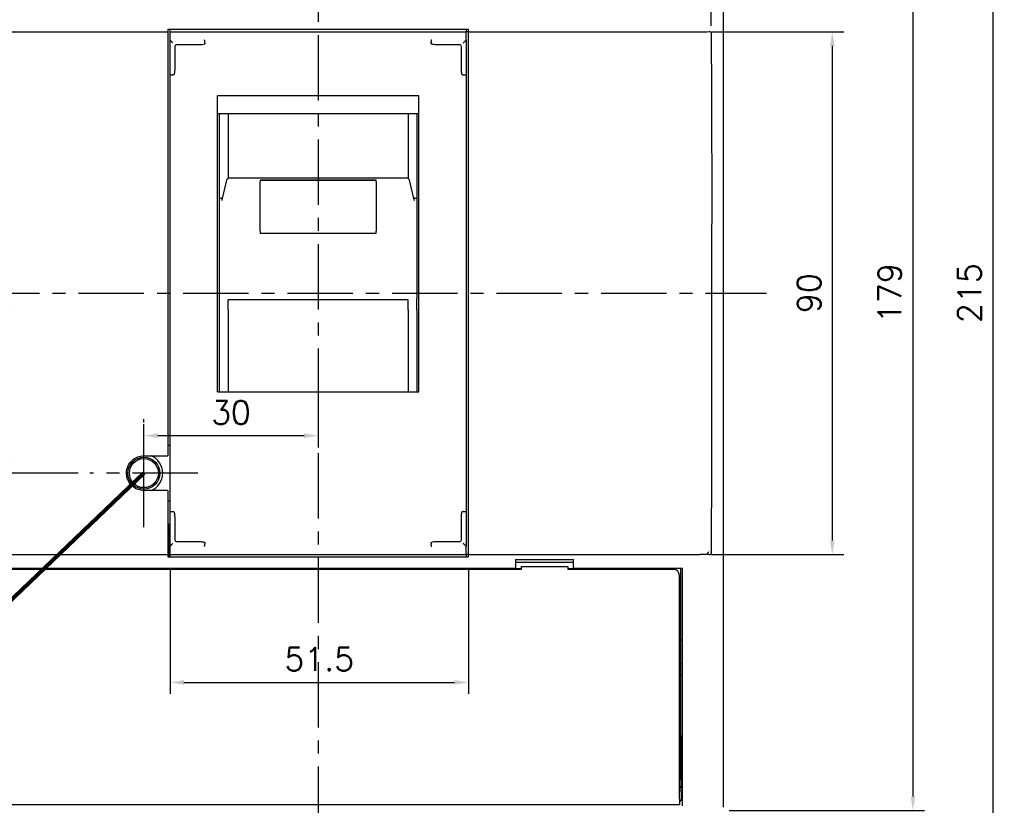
# Model space of a CAD drawing. Extents: x -2108 to 2710, y -907 to 1817.
# Tile 11 of 23: x -1279 to -1109, y 1285 to 1420. Entities that reach past the tile are written whole.
import ezdxf

# ---------------------------------------------------------------- set-up
doc = ezdxf.new("R2010")
doc.units = 0
doc.header["$LTSCALE"] = 3
doc.header["$MEASUREMENT"] = 0
doc.linetypes.add('CENTER', pattern=[2, 1.25, -0.25, 0.25, -0.25])
doc.layers.get('0').update_dxf_attribs({"linetype": 'CONTINUOUS'})
doc.layers.get('Defpoints').update_dxf_attribs({"linetype": 'CONTINUOUS'})
doc.layers.add('cen', color=1, linetype='CENTER')
doc.layers.add('di', color=3, linetype='CONTINUOUS')
doc.styles.add('KIM', font='ROMANS.shx', dxfattribs={"height": 5, "bigfont": 'GSG1.shx'})
doc.styles.get("Standard").update_dxf_attribs({"font": 'romans.shx', "height": 4, "bigfont": 'ghs.shx'})
doc.dimstyles.get("Standard").update_dxf_attribs({"dimtxt": 0.18, "dimasz": 0.18, "dimexe": 0.18, "dimexo": 0.0625, "dimgap": 0.09, "dimtad": 0, "dimtih": 1, "dimtoh": 1, "dimdec": 4, "dimzin": 0, "dimdsep": 46, "dimtxsty": 'Standard', "dimcen": 0.09, "dimadec": 0, "dimazin": 0, "dimtfac": 1, "dimtdec": 4, "dimtofl": 0, "dimtmove": 0, "dimatfit": 3, "dimfxl": 0, "dimtolj": 1, "dimtzin": 0, "dimarcsym": 0})
doc.dimstyles.new('STANDARD$0', dxfattribs={"dimtxt": 5, "dimasz": 5, "dimexe": 1, "dimexo": 2, "dimgap": 2, "dimtad": 1, "dimdec": 4, "dimzin": 12, "dimdsep": 46, "dimtxsty": 'KIM', "dimcen": -1, "dimdle": 0.1, "dimadec": 0, "dimazin": 0, "dimtfac": 1, "dimtdec": 4, "dimtmove": 0, "dimatfit": 3, "dimfxl": 0, "dimtolj": 1, "dimtzin": 0, "dimarcsym": 0})

# ---------------------------------------------------------------- blocks, each defined once
blk = doc.blocks.new('*D11')
at = {"layer": 'Defpoints', "color": 0}
for p in [(-1252.93, 1327.78), (-1201.53, 1327.78), (-1201.53, 1306.15)]:
    blk.add_point(p, dxfattribs=at)
at = {"layer": 'di'}
for p, q in [((-1252.93, 1325.78), (-1252.93, 1304.15)), ((-1201.53, 1325.78), (-1201.53, 1304.15)), ((-1250.53, 1306.15), (-1203.93, 1306.15))]:
    blk.add_line(p, q, dxfattribs=at)
for points in [[(-1250.53, 1306.55), (-1250.53, 1305.75), (-1252.93, 1306.15)], [(-1203.93, 1306.55), (-1203.93, 1305.75), (-1201.53, 1306.15)]]:
    blk.add_solid(points, dxfattribs=at)
at = {"layer": 'di', "insert": (-1227.23, 1310.15), "char_height": 4, "attachment_point": 5}
blk.add_mtext('\\A1;51.5', dxfattribs=at)
blk = doc.blocks.new('*D44')
at = {"layer": 'Defpoints', "color": 0}
for p in [(-1159.72, 1436.86), (-1295.14, 1417.44), (-1159.72, 1417.25)]:
    blk.add_point(p, dxfattribs=at)
at = {"layer": 'di'}
for p, q in [((-1295.14, 1419.44), (-1295.14, 1438.86)), ((-1159.72, 1419.25), (-1159.72, 1438.86)), ((-1292.74, 1436.86), (-1162.12, 1436.86))]:
    blk.add_line(p, q, dxfattribs=at)
for points in [[(-1292.74, 1437.26), (-1292.74, 1436.46), (-1295.14, 1436.86)], [(-1162.12, 1437.26), (-1162.12, 1436.46), (-1159.72, 1436.86)]]:
    blk.add_solid(points, dxfattribs=at)
at = {"layer": 'di', "insert": (-1227.43, 1440.86), "char_height": 4, "attachment_point": 5}
blk.add_mtext('\\A1;136', dxfattribs=at)
blk = doc.blocks.new('*D46')
at = {"layer": 'Defpoints', "color": 0}
for p in [(-1227.43, 1364.7), (-1257.43, 1348.63), (-1257.43, 1342.18)]:
    blk.add_point(p, dxfattribs=at)
at = {"layer": 'di'}
for p, q in [((-1227.43, 1362.7), (-1227.43, 1346.63)), ((-1257.43, 1344.18), (-1257.43, 1350.63)), ((-1229.83, 1348.63), (-1255.03, 1348.63))]:
    blk.add_line(p, q, dxfattribs=at)
for points in [[(-1255.03, 1349.03), (-1255.03, 1348.23), (-1257.43, 1348.63)], [(-1229.83, 1349.03), (-1229.83, 1348.23), (-1227.43, 1348.63)]]:
    blk.add_solid(points, dxfattribs=at)
at = {"layer": 'di', "insert": (-1242.43, 1352.63), "char_height": 4, "attachment_point": 5}
blk.add_mtext('\\A1;30', dxfattribs=at)
blk = doc.blocks.new('*D107')
at = {"layer": 'Defpoints', "color": 0}
for p in [(-1158.03, 1462.28), (-1158.6, 1284.08), (-1124.96, 1284.08)]:
    blk.add_point(p, dxfattribs=at)
at = {"layer": 'di'}
for p, q in [((-1156.03, 1462.28), (-1122.96, 1462.28)), ((-1124.96, 1459.88), (-1124.96, 1286.48)), ((-1156.6, 1284.08), (-1122.96, 1284.08))]:
    blk.add_line(p, q, dxfattribs=at)
for points in [[(-1125.36, 1459.88), (-1124.56, 1459.88), (-1124.96, 1462.28)], [(-1125.36, 1286.48), (-1124.56, 1286.48), (-1124.96, 1284.08)]]:
    blk.add_solid(points, dxfattribs=at)
at = {"layer": 'di', "insert": (-1128.96, 1373.18), "char_height": 4, "attachment_point": 5, "rotation": 90}
blk.add_mtext('\\A1;179', dxfattribs=at)
blk = doc.blocks.new('*D108')
at = {"layer": 'Defpoints', "color": 0}
for p in [(-1161.63, 1418.18), (-1161.63, 1328.18), (-1138.85, 1328.18)]:
    blk.add_point(p, dxfattribs=at)
at = {"layer": 'di'}
for p, q in [((-1159.63, 1418.18), (-1136.85, 1418.18)), ((-1138.85, 1415.78), (-1138.85, 1330.58)), ((-1159.63, 1328.18), (-1136.85, 1328.18))]:
    blk.add_line(p, q, dxfattribs=at)
for points in [[(-1139.25, 1415.78), (-1138.45, 1415.78), (-1138.85, 1418.18)], [(-1139.25, 1330.58), (-1138.45, 1330.58), (-1138.85, 1328.18)]]:
    blk.add_solid(points, dxfattribs=at)
at = {"layer": 'di', "insert": (-1142.85, 1373.18), "char_height": 4, "attachment_point": 5, "rotation": 90}
blk.add_mtext('\\A1;90', dxfattribs=at)
blk = doc.blocks.new('*D106')
at = {"layer": 'Defpoints', "color": 0}
for p in [(-1197.86, 1480.68), (-1197.85, 1265.68), (-1111.22, 1265.68)]:
    blk.add_point(p, dxfattribs=at)
at = {"layer": 'di'}
for p, q in [((-1195.86, 1480.68), (-1109.22, 1480.68)), ((-1111.22, 1478.28), (-1111.22, 1268.08)), ((-1195.85, 1265.68), (-1109.22, 1265.68))]:
    blk.add_line(p, q, dxfattribs=at)
for points in [[(-1111.62, 1478.28), (-1110.82, 1478.28), (-1111.22, 1480.68)], [(-1111.62, 1268.08), (-1110.82, 1268.08), (-1111.22, 1265.68)]]:
    blk.add_solid(points, dxfattribs=at)
at = {"layer": 'di', "insert": (-1115.22, 1373.18), "char_height": 4, "attachment_point": 5, "rotation": 90}
blk.add_mtext('\\A1;215', dxfattribs=at)
blk = doc.blocks.new('*D116')
at = {"layer": 'Defpoints', "color": 0}
for p in [(-1280.48, 1373.18), (-1280.48, 1342.18), (-1266.73, 1342.18)]:
    blk.add_point(p, dxfattribs=at)
at = {"layer": 'di'}
for p, q in [((-1280.48, 1370.78), (-1280.48, 1344.58)), ((-1268.73, 1342.18), (-1282.48, 1342.18))]:
    blk.add_line(p, q, dxfattribs=at)
for points in [[(-1280.88, 1370.78), (-1280.08, 1370.78), (-1280.48, 1373.18)], [(-1280.88, 1344.58), (-1280.08, 1344.58), (-1280.48, 1342.18)]]:
    blk.add_solid(points, dxfattribs=at)
at = {"layer": 'di', "insert": (-1284.48, 1357.68), "char_height": 4, "attachment_point": 5, "rotation": 90}
blk.add_mtext('\\A1;31', dxfattribs=at)

msp = doc.modelspace()

# ---------------------------------------------------------------- linework, layer by layer
for p, q in [((-1157.631, 1461.719), (-1157.631, 1284.649)), ((-1293.231, 1418.184), (-1253.331, 1418.184)), ((-1201.531, 1418.584), (-1253.331, 1418.584)), ((-1253.331, 1418.584), (-1253.331, 1418.184)), ((-1253.331, 1418.184), (-1253.331, 1417.755)), ((-1252.931, 1418.184), (-1252.931, 1418.584)), ((-1252.931, 1416.773), (-1252.931, 1418.184)), ((-1252.931, 1418.184), (-1201.931, 1418.184)), ((-1201.931, 1418.584), (-1201.931, 1418.184)), ((-1201.931, 1416.773), (-1201.931, 1418.184)), ((-1201.531, 1418.184), (-1201.931, 1418.184)), ((-1201.531, 1418.184), (-1201.531, 1418.584)), ((-1201.531, 1418.184), (-1161.631, 1418.184)), ((-1201.531, 1417.755), (-1201.531, 1418.184)), ((-1253.331, 1417.755), (-1253.331, 1417.47)), ((-1253.331, 1417.47), (-1253.331, 1345.184)), ((-1252.931, 1412.786), (-1252.931, 1416.773)), ((-1246.931, 1416.364), (-1246.931, 1416.359)), ((-1246.931, 1416.359), (-1246.931, 1416.173)), ((-1207.931, 1416.359), (-1207.931, 1416.364)), ((-1207.931, 1416.359), (-1207.931, 1416.173)), ((-1201.931, 1416.773), (-1201.931, 1412.786)), ((-1201.531, 1417.47), (-1201.531, 1417.755)), ((-1201.531, 1328.898), (-1201.531, 1417.47)), ((-1252.131, 1415.665), (-1252.131, 1412.786)), ((-1249.842, 1415.965), (-1251.831, 1415.965)), ((-1247.777, 1415.965), (-1249.842, 1415.965)), ((-1205.02, 1415.965), (-1207.085, 1415.965)), ((-1203.031, 1415.965), (-1205.02, 1415.965)), ((-1202.731, 1412.786), (-1202.731, 1415.665)), ((-1252.931, 1410.807), (-1252.931, 1412.786)), ((-1252.131, 1412.786), (-1252.131, 1411.828)), ((-1202.731, 1411.828), (-1202.731, 1412.786)), ((-1201.931, 1412.786), (-1201.931, 1410.807)), ((-1252.931, 1335.561), (-1252.931, 1410.807)), ((-1252.331, 1410.765), (-1252.431, 1410.765)), ((-1202.531, 1410.765), (-1202.431, 1410.765)), ((-1201.931, 1410.807), (-1201.931, 1335.561)), ((-1210.081, 1407.182), (-1244.781, 1407.182)), ((-1244.781, 1356.184), (-1244.781, 1407.182)), ((-1210.081, 1356.184), (-1210.081, 1407.182)), ((-1210.081, 1404.082), (-1244.781, 1404.082)), ((-1244.431, 1391.018), (-1244.431, 1404.082)), ((-1242.931, 1404.082), (-1242.931, 1392.971)), ((-1211.931, 1404.082), (-1211.931, 1392.972)), ((-1210.431, 1404.082), (-1210.431, 1391.018)), ((-1243.202, 1392.618), (-1244.006, 1389.233)), ((-1212.148, 1393.005), (-1242.715, 1393.005)), ((-1217.431, 1392.64), (-1237.431, 1392.64)), ((-1237.431, 1392.64), (-1237.431, 1392.349)), ((-1237.431, 1392.639), (-1217.431, 1392.639)), ((-1217.431, 1392.349), (-1217.431, 1392.64)), ((-1210.856, 1389.232), (-1211.66, 1392.618)), ((-1244.431, 1389.565), (-1244.431, 1391.018)), ((-1237.431, 1383.85), (-1237.431, 1392.349)), ((-1217.431, 1392.349), (-1217.431, 1383.85)), ((-1210.431, 1391.018), (-1210.431, 1389.565)), ((-1244.431, 1389.46), (-1244.431, 1389.565)), ((-1244.376, 1389.565), (-1244.431, 1389.565)), ((-1244.431, 1389.054), (-1244.431, 1389.46)), ((-1244.001, 1389.232), (-1244.019, 1389.119)), ((-1210.486, 1389.565), (-1210.431, 1389.565)), ((-1210.431, 1389.565), (-1210.431, 1389.46)), ((-1210.431, 1389.46), (-1210.431, 1389.054)), ((-1244.431, 1377.479), (-1244.431, 1389.054)), ((-1210.431, 1389.054), (-1210.431, 1377.479)), ((-1237.431, 1383.85), (-1237.431, 1383.524)), ((-1237.431, 1383.524), (-1217.431, 1383.524)), ((-1217.431, 1383.524), (-1217.431, 1383.85)), ((-1159.631, 1382.451), (-1159.631, 1363.918)), ((-1244.431, 1376.941), (-1244.431, 1377.479)), ((-1210.431, 1377.479), (-1210.431, 1376.941)), ((-1244.431, 1372.29), (-1244.431, 1376.941)), ((-1210.431, 1376.941), (-1210.431, 1372.29)), ((-1244.431, 1370.334), (-1244.431, 1372.29)), ((-1210.431, 1370.334), (-1210.431, 1372.29)), ((-1211.931, 1372.06), (-1242.931, 1372.06)), ((-1242.931, 1370.334), (-1242.931, 1372.06)), ((-1211.931, 1370.334), (-1211.931, 1372.06)), ((-1244.431, 1356.184), (-1244.431, 1370.334)), ((-1242.931, 1370.334), (-1242.931, 1356.184)), ((-1211.931, 1370.334), (-1211.931, 1356.184)), ((-1210.431, 1370.334), (-1210.431, 1356.184)), ((-1244.781, 1356.184), (-1210.081, 1356.184)), ((-1252.931, 1346.934), (-1253.331, 1346.934)), ((-1257.431, 1345.184), (-1253.331, 1345.184)), ((-1253.331, 1339.184), (-1257.431, 1339.184)), ((-1253.331, 1339.184), (-1253.331, 1328.898)), ((-1253.331, 1337.434), (-1252.931, 1337.434)), ((-1252.931, 1333.582), (-1252.931, 1335.561)), ((-1252.431, 1335.603), (-1252.331, 1335.603)), ((-1202.431, 1335.603), (-1202.531, 1335.603)), ((-1201.931, 1335.561), (-1201.931, 1333.582)), ((-1253.131, 1333.384), (-1253.331, 1333.384)), ((-1253.131, 1327.784), (-1253.131, 1333.384)), ((-1252.931, 1329.595), (-1252.931, 1333.582)), ((-1252.131, 1334.54), (-1252.131, 1333.582)), ((-1252.131, 1333.582), (-1252.131, 1330.703)), ((-1202.731, 1333.582), (-1202.731, 1334.54)), ((-1202.731, 1330.703), (-1202.731, 1333.582)), ((-1201.931, 1333.582), (-1201.931, 1329.595)), ((-1251.831, 1330.403), (-1249.842, 1330.403)), ((-1249.842, 1330.403), (-1247.777, 1330.403)), ((-1246.931, 1330.195), (-1246.931, 1330.009)), ((-1246.931, 1330.009), (-1246.931, 1330.005)), ((-1207.931, 1330.195), (-1207.931, 1330.009)), ((-1207.931, 1330.005), (-1207.931, 1330.009)), ((-1207.085, 1330.403), (-1205.02, 1330.403)), ((-1205.02, 1330.403), (-1203.031, 1330.403)), ((-1293.231, 1328.184), (-1253.331, 1328.184)), ((-1253.331, 1328.898), (-1253.331, 1328.613)), ((-1253.331, 1328.613), (-1253.331, 1328.184)), ((-1253.331, 1328.184), (-1253.331, 1327.784)), ((-1252.931, 1328.184), (-1252.931, 1329.595)), ((-1252.931, 1328.184), (-1201.931, 1328.184)), ((-1252.931, 1327.784), (-1252.931, 1328.184)), ((-1201.931, 1328.184), (-1201.931, 1329.595)), ((-1201.531, 1328.184), (-1201.931, 1328.184)), ((-1201.931, 1328.184), (-1201.931, 1327.784)), ((-1201.531, 1328.613), (-1201.531, 1328.898)), ((-1201.531, 1328.184), (-1201.531, 1328.613)), ((-1201.531, 1328.184), (-1161.631, 1328.184)), ((-1201.531, 1327.784), (-1201.531, 1328.184)), ((-1253.331, 1327.784), (-1201.531, 1327.784)), ((-1193.431, 1327.284), (-1183.431, 1327.284)), ((-1193.431, 1327.284), (-1193.431, 1325.784)), ((-1183.431, 1326.784), (-1193.431, 1326.784)), ((-1183.431, 1325.784), (-1183.431, 1327.284)), ((-1193.431, 1325.784), (-1290.231, 1325.784)), ((-1192.431, 1325.584), (-1288.681, 1325.584)), ((-1253.431, 1325.584), (-1253.431, 1325.784)), ((-1253.131, 1325.584), (-1253.131, 1325.784)), ((-1252.931, 1325.584), (-1252.931, 1325.784)), ((-1201.931, 1325.784), (-1201.931, 1325.584)), ((-1201.731, 1325.784), (-1201.731, 1325.584)), ((-1201.431, 1325.584), (-1201.431, 1325.784)), ((-1193.431, 1325.784), (-1192.431, 1325.784)), ((-1192.431, 1326.084), (-1192.431, 1325.584)), ((-1192.431, 1326.084), (-1184.431, 1326.084)), ((-1184.431, 1326.084), (-1184.431, 1325.584)), ((-1184.431, 1325.784), (-1183.431, 1325.784)), ((-1166.181, 1325.584), (-1184.431, 1325.584)), ((-1164.631, 1325.784), (-1183.431, 1325.784)), ((-1177.431, 1325.584), (-1177.431, 1325.683)), ((-1172.431, 1325.584), (-1172.431, 1325.683)), ((-1164.931, 1289.484), (-1164.931, 1325.784)), ((-1164.631, 1284.867), (-1164.631, 1325.784)), ((-1165.181, 1286.084), (-1165.181, 1324.584)), ((-1164.631, 1313.484), (-1164.931, 1313.484)), ((-1164.631, 1313.384), (-1164.931, 1313.384)), ((-1164.931, 1309.384), (-1164.631, 1309.384)), ((-1164.631, 1307.384), (-1164.931, 1307.384)), ((-1164.731, 1296.884), (-1164.931, 1296.884)), ((-1164.731, 1289.584), (-1164.731, 1296.884)), ((-1164.631, 1296.884), (-1164.731, 1296.884)), ((-1165.181, 1289.484), (-1164.931, 1289.484)), ((-1164.931, 1289.584), (-1164.731, 1289.584)), ((-1164.931, 1289.484), (-1164.931, 1288.184)), ((-1164.931, 1288.184), (-1165.181, 1288.184)), ((-1165.181, 1288.084), (-1164.631, 1288.084)), ((-1165.181, 1287.784), (-1164.631, 1287.784)), ((-1164.881, 1287.334), (-1165.181, 1287.634)), ((-1165.181, 1286.084), (-1165.181, 1285.084)), ((-1165.181, 1285.534), (-1164.881, 1285.834)), ((-1164.631, 1287.334), (-1164.881, 1287.334)), ((-1164.881, 1287.334), (-1164.881, 1286.584)), ((-1164.881, 1286.584), (-1164.881, 1285.834)), ((-1164.881, 1285.834), (-1164.631, 1285.834)), ((-1165.181, 1285.084), (-1289.681, 1285.084))]:
    msp.add_line(p, q)
at = {"flags": 128}
for points in [[(-1252.431, 1416.266), (-1252.518, 1416.353), (-1252.602, 1416.437), (-1252.681, 1416.516), (-1252.752, 1416.587), (-1252.814, 1416.649), (-1252.864, 1416.699), (-1252.901, 1416.736), (-1252.923, 1416.758)], [(-1202.431, 1416.266), (-1202.332, 1416.365), (-1202.237, 1416.46), (-1202.149, 1416.547), (-1202.073, 1416.624), (-1202.011, 1416.686), (-1201.966, 1416.731), (-1201.939, 1416.758)], [(-1243.202, 1392.618), (-1243.206, 1392.601), (-1243.216, 1392.504)], [(-1252.923, 1329.61), (-1252.901, 1329.633), (-1252.864, 1329.669), (-1252.814, 1329.719), (-1252.752, 1329.781), (-1252.681, 1329.852), (-1252.602, 1329.931), (-1252.518, 1330.016), (-1252.431, 1330.102)], [(-1201.939, 1329.61), (-1201.966, 1329.637), (-1202.011, 1329.682), (-1202.073, 1329.744), (-1202.149, 1329.821), (-1202.237, 1329.908), (-1202.332, 1330.003), (-1202.431, 1330.102)]]:
    msp.add_lwpolyline(points, dxfattribs=at)
for radius in [2.75, 2.5]:
    msp.add_circle((-1257.431, 1342.184), radius)
for centre, radius, start, end in [((-1251.831, 1415.665), 0.3, 90, 180), ((-1203.031, 1415.665), 0.3, 0, 90), ((-1257.431, 1342.184), 3.25, 292.61986, 67.38014), ((-1251.831, 1330.703), 0.3, 180, 270), ((-1203.031, 1330.703), 0.3, 270, 0), ((-1160.631, 1328.684), 0.5, 270, 0), ((-1174.931, 1318.084), 8, 105.74055, 108.20996), ((-1174.931, 1318.084), 8, 71.79004, 74.25945), ((-1166.181, 1324.584), 1, 0, 90)]:
    msp.add_arc(centre, radius, start, end)
for centre, major_axis, start_param, end_param in [((-1161.631, 1418.889), (4, 0), 4.712389, 5.1164047), ((-1252.431, 1416.773), (0.5, 0), 3.1415927, 3.3161256), ((-1202.431, 1416.773), (0.5, 0), 6.1086524, 6.2831853), ((-1252.431, 1329.595), (0.5, 0), 2.9670597, 3.1415927), ((-1202.431, 1329.595), (0.5, 0), 0, 0.1745329), ((-1161.631, 1327.479), (4, 0), 1.1667806, 1.5707963)]:
    msp.add_ellipse(centre, major_axis=major_axis, ratio=0.176327, start_param=start_param, end_param=end_param)
for points, knots in [([(-1160.059, 1418.241), (-1160.012, 1418.24), (-1159.929, 1418.238), (-1159.829, 1418.188), (-1159.762, 1418.121), (-1159.728, 1418.047), (-1159.725, 1417.997), (-1159.723, 1417.978)], [0, 0, 0, 0, 0.2994204, 0.5263949, 0.7070068, 0.8887843, 1, 1, 1, 1]), ([(-1159.723, 1417.978), (-1159.704, 1415.409), (-1159.616, 1403.566), (-1159.625, 1391.724), (-1159.631, 1382.451)], [0, 0, 0, 0, 0.216992, 1, 1, 1, 1]), ([(-1246.931, 1416.364), (-1246.934, 1416.419), (-1246.939, 1416.531), (-1246.956, 1416.676), (-1246.979, 1416.783), (-1246.996, 1416.824), (-1247.005, 1416.834), (-1247.006, 1416.834)], [0, 0, 0, 0, 0.2467077, 0.4933533, 0.7417496, 0.9879911, 1, 1, 1, 1]), ([(-1207.931, 1416.364), (-1207.928, 1416.419), (-1207.923, 1416.531), (-1207.906, 1416.676), (-1207.883, 1416.783), (-1207.866, 1416.824), (-1207.857, 1416.834), (-1207.857, 1416.834)], [0, 0, 0, 0, 0.2467077, 0.4933533, 0.7417496, 0.9879911, 1, 1, 1, 1]), ([(-1246.931, 1416.173), (-1246.932, 1416.165), (-1246.934, 1416.148), (-1246.954, 1416.119), (-1247.014, 1416.071), (-1247.26, 1415.984), (-1247.53, 1415.966), (-1247.748, 1415.965), (-1247.777, 1415.965)], [0, 0, 0, 0, 0.0251163, 0.0564539, 0.1119889, 0.2796751, 0.9032409, 1, 1, 1, 1]), ([(-1207.085, 1415.965), (-1207.218, 1415.968), (-1207.449, 1415.973), (-1207.702, 1416.017), (-1207.836, 1416.07), (-1207.887, 1416.099), (-1207.918, 1416.132), (-1207.93, 1416.154), (-1207.931, 1416.169), (-1207.931, 1416.173)], [0, 0, 0, 0, 0.4411753, 0.7628749, 0.8374587, 0.9200434, 0.9526419, 0.9855997, 1, 1, 1, 1]), ([(-1252.131, 1411.828), (-1252.132, 1411.694), (-1252.134, 1411.487), (-1252.155, 1411.229), (-1252.179, 1411.07), (-1252.203, 1410.962), (-1252.229, 1410.881), (-1252.254, 1410.826), (-1252.281, 1410.789), (-1252.302, 1410.772), (-1252.32, 1410.765), (-1252.329, 1410.765), (-1252.331, 1410.765)], [0, 0, 0, 0, 0.3578411, 0.5576853, 0.6944336, 0.7888065, 0.8545949, 0.9213191, 0.9493896, 0.9776978, 0.9936882, 1, 1, 1, 1]), ([(-1202.531, 1410.765), (-1202.538, 1410.765), (-1202.553, 1410.767), (-1202.577, 1410.785), (-1202.62, 1410.84), (-1202.705, 1411.089), (-1202.727, 1411.433), (-1202.73, 1411.729), (-1202.731, 1411.828)], [0, 0, 0, 0, 0.0177754, 0.0395275, 0.078769, 0.2038036, 0.7338858, 1, 1, 1, 1]), ([(-1252.931, 1410.807), (-1252.931, 1410.807), (-1252.931, 1410.804), (-1252.919, 1410.796), (-1252.862, 1410.784), (-1252.748, 1410.773), (-1252.599, 1410.766), (-1252.487, 1410.765), (-1252.431, 1410.765)], [0, 0, 0, 0, 0.0115184, 0.1464148, 0.3612526, 0.5746149, 0.7872982, 1, 1, 1, 1]), ([(-1202.431, 1410.765), (-1202.375, 1410.765), (-1202.263, 1410.766), (-1202.114, 1410.773), (-1202.001, 1410.784), (-1201.943, 1410.796), (-1201.931, 1410.804), (-1201.931, 1410.807), (-1201.931, 1410.807)], [0, 0, 0, 0, 0.2127018, 0.4253851, 0.6387474, 0.8535852, 0.9884816, 1, 1, 1, 1]), ([(-1242.714, 1392.998), (-1242.734, 1393), (-1242.812, 1393.008), (-1242.933, 1392.962), (-1243.052, 1392.882), (-1243.129, 1392.792), (-1243.178, 1392.702), (-1243.195, 1392.645), (-1243.202, 1392.618)], [0, 0, 0, 0, 0.0898839, 0.3457613, 0.55087, 0.7239321, 0.8695825, 1, 1, 1, 1]), ([(-1211.66, 1392.618), (-1211.665, 1392.638), (-1211.68, 1392.692), (-1211.732, 1392.796), (-1211.835, 1392.907), (-1211.984, 1392.991), (-1212.094, 1392.998), (-1212.147, 1393.001)], [0, 0, 0, 0, 0.0964873, 0.2618454, 0.5131057, 0.7653188, 1, 1, 1, 1]), ([(-1244.376, 1389.565), (-1244.29, 1389.565), (-1244.126, 1389.567), (-1243.989, 1389.576), (-1243.923, 1389.581)], [0, 0, 0, 0, 0.5230726, 1, 1, 1, 1]), ([(-1210.939, 1389.581), (-1210.873, 1389.576), (-1210.736, 1389.567), (-1210.572, 1389.565), (-1210.486, 1389.565)], [0, 0, 0, 0, 0.4769274, 1, 1, 1, 1]), ([(-1210.843, 1389.119), (-1210.843, 1389.135), (-1210.843, 1389.173), (-1210.855, 1389.21), (-1210.862, 1389.231)], [0, 0, 0, 0, 0.42093188, 1, 1, 1, 1]), ([(-1159.631, 1363.918), (-1159.63, 1361.251), (-1159.628, 1349.408), (-1159.682, 1337.566), (-1159.723, 1328.39)], [0, 0, 0, 0, 0.2251735, 1, 1, 1, 1]), ([(-1257.431, 1339.184), (-1257.768, 1339.217), (-1258.443, 1339.283), (-1259.341, 1339.8), (-1260.023, 1340.561), (-1260.414, 1341.512), (-1260.468, 1342.537), (-1260.18, 1343.523), (-1259.581, 1344.358), (-1258.741, 1344.945), (-1257.977, 1345.166), (-1257.536, 1345.181), (-1257.431, 1345.184)], [0, 0, 0, 0, 0.1073231, 0.2146458, 0.3219881, 0.4293712, 0.5367874, 0.6442128, 0.7516257, 0.8590095, 0.9663631, 1, 1, 1, 1]), ([(-1252.931, 1335.561), (-1252.931, 1335.561), (-1252.931, 1335.565), (-1252.919, 1335.573), (-1252.862, 1335.584), (-1252.748, 1335.595), (-1252.599, 1335.602), (-1252.487, 1335.603), (-1252.431, 1335.603)], [0, 0, 0, 0, 0.01151923, 0.14641477, 0.36125252, 0.57461474, 0.7872983, 1, 1, 1, 1]), ([(-1252.331, 1335.603), (-1252.324, 1335.603), (-1252.31, 1335.601), (-1252.285, 1335.583), (-1252.242, 1335.528), (-1252.158, 1335.279), (-1252.136, 1334.935), (-1252.132, 1334.639), (-1252.131, 1334.54)], [0, 0, 0, 0, 0.0177753, 0.0395272, 0.0787685, 0.2038085, 0.7338807, 1, 1, 1, 1]), ([(-1202.731, 1334.54), (-1202.73, 1334.674), (-1202.728, 1334.881), (-1202.707, 1335.139), (-1202.683, 1335.298), (-1202.659, 1335.406), (-1202.633, 1335.487), (-1202.608, 1335.542), (-1202.581, 1335.579), (-1202.56, 1335.596), (-1202.542, 1335.603), (-1202.533, 1335.603), (-1202.531, 1335.603)], [0, 0, 0, 0, 0.3578406, 0.5576911, 0.6944327, 0.7888119, 0.8545939, 0.921324, 0.9493892, 0.9776973, 0.9936877, 1, 1, 1, 1]), ([(-1202.431, 1335.603), (-1202.375, 1335.603), (-1202.263, 1335.602), (-1202.114, 1335.595), (-1202.001, 1335.584), (-1201.943, 1335.573), (-1201.931, 1335.565), (-1201.931, 1335.561), (-1201.931, 1335.561)], [0, 0, 0, 0, 0.2127017, 0.42538526, 0.63874748, 0.85358523, 0.98848077, 1, 1, 1, 1]), ([(-1247.777, 1330.403), (-1247.644, 1330.4), (-1247.413, 1330.395), (-1247.161, 1330.351), (-1247.026, 1330.298), (-1246.975, 1330.269), (-1246.944, 1330.236), (-1246.932, 1330.214), (-1246.931, 1330.2), (-1246.931, 1330.195)], [0, 0, 0, 0, 0.4411736, 0.7628717, 0.837452, 0.9200364, 0.9526347, 0.9855997, 1, 1, 1, 1]), ([(-1247.006, 1329.534), (-1247.005, 1329.534), (-1246.996, 1329.545), (-1246.979, 1329.585), (-1246.956, 1329.693), (-1246.939, 1329.838), (-1246.934, 1329.949), (-1246.931, 1330.005)], [0, 0, 0, 0, 0.0120089, 0.2582532, 0.5066486, 0.7532932, 1, 1, 1, 1]), ([(-1207.931, 1330.195), (-1207.93, 1330.203), (-1207.928, 1330.22), (-1207.908, 1330.249), (-1207.848, 1330.297), (-1207.602, 1330.384), (-1207.332, 1330.402), (-1207.114, 1330.403), (-1207.085, 1330.403)], [0, 0, 0, 0, 0.02512428, 0.05645474, 0.11198942, 0.27967817, 0.90324136, 1, 1, 1, 1]), ([(-1207.857, 1329.534), (-1207.857, 1329.534), (-1207.866, 1329.545), (-1207.883, 1329.585), (-1207.906, 1329.693), (-1207.923, 1329.838), (-1207.928, 1329.949), (-1207.931, 1330.005)], [0, 0, 0, 0, 0.0120089, 0.2582532, 0.5066486, 0.7532932, 1, 1, 1, 1]), ([(-1159.723, 1328.39), (-1159.726, 1328.363), (-1159.731, 1328.311), (-1159.768, 1328.242), (-1159.83, 1328.18), (-1159.928, 1328.13), (-1160.011, 1328.128), (-1160.059, 1328.127)], [0, 0, 0, 0, 0.1543866, 0.3086003, 0.466366, 0.6970709, 1, 1, 1, 1])]:
    msp.add_open_spline(points, degree=3, knots=knots)
at = {"layer": 'cen', "ltscale": 3}
for p, q in [((-1227.431, 1435.642), (-1227.431, 1233.524)), ((-1304.677, 1373.184), (-1150.185, 1373.184)), ((-1257.431, 1332.884), (-1257.431, 1351.484)), ((-1248.131, 1342.184), (-1266.731, 1342.184))]:
    msp.add_line(p, q, dxfattribs=at)

# ---------------------------------------------------------------- dimensions: what is measured, and where the dimension line sits
at = {"layer": 'di'}
dim = msp.add_linear_dim(base=(-1111.219, 1265.684), p1=(-1197.86, 1480.684), p2=(-1197.845, 1265.684), angle=90, text='215', dimstyle='STANDARD$0', override={"dimtxt": 4, "dimasz": 2.4, "dimexe": 2, "dimdec": 2, "dimzin": 8, "dimtxsty": 'Standard', "dimcen": 0, "dimdle": 0, "dimclrd": 256, "dimclre": 256, "dimclrt": 256, "dimadec": 2, "dimazin": 2, "dimtfac": 0.6, "dimtdec": 2, "dimtzin": 8, "dimlwd": 65535, "dimlwe": 65535}, dxfattribs=at)
dim.commit()
dim.dimension.update_dxf_attribs({"geometry": '*D106', "text_midpoint": (-1111.219, 1373.184), "dimtype": 160})
dim = msp.add_linear_dim(base=(-1124.957, 1284.084), p1=(-1158.032, 1462.284), p2=(-1158.597, 1284.084), angle=90, text='179', dimstyle='STANDARD$0', override={"dimtxt": 4, "dimasz": 2.4, "dimexe": 2, "dimdec": 2, "dimzin": 8, "dimtxsty": 'Standard', "dimcen": 0, "dimdle": 0, "dimclrd": 256, "dimclre": 256, "dimclrt": 256, "dimadec": 2, "dimazin": 2, "dimtfac": 0.6, "dimtdec": 2, "dimtzin": 8, "dimlwd": 65535, "dimlwe": 65535}, dxfattribs=at)
dim.commit()
dim.dimension.update_dxf_attribs({"geometry": '*D107', "text_midpoint": (-1128.957, 1373.184)})
dim = msp.add_linear_dim(base=(-1159.718, 1436.855), p1=(-1295.141, 1417.437), p2=(-1159.718, 1417.254), text='136', dimstyle='STANDARD$0', override={"dimtxt": 4, "dimasz": 2.4, "dimexe": 2, "dimdec": 2, "dimzin": 8, "dimtxsty": 'Standard', "dimcen": 0, "dimdle": 0, "dimclrd": 256, "dimclre": 256, "dimclrt": 256, "dimadec": 2, "dimazin": 2, "dimtfac": 0.6, "dimtdec": 2, "dimtzin": 8, "dimlwd": 65535, "dimlwe": 65535}, dxfattribs=at)
dim.commit()
dim.dimension.update_dxf_attribs({"geometry": '*D44', "text_midpoint": (-1227.43, 1440.855)})
dim = msp.add_linear_dim(base=(-1138.848, 1328.184), p1=(-1161.631, 1418.184), p2=(-1161.631, 1328.184), angle=90, dimstyle='STANDARD$0', override={"dimtxt": 4, "dimasz": 2.4, "dimexe": 2, "dimdec": 2, "dimzin": 8, "dimtxsty": 'Standard', "dimcen": 0, "dimdle": 0, "dimclrd": 256, "dimclre": 256, "dimclrt": 256, "dimadec": 2, "dimazin": 2, "dimtfac": 0.6, "dimtdec": 2, "dimtzin": 8, "dimlwd": 65535, "dimlwe": 65535}, dxfattribs=at)
dim.commit()
dim.dimension.update_dxf_attribs({"geometry": '*D108', "text_midpoint": (-1142.848, 1373.184)})
dim = msp.add_linear_dim(base=(-1280.485, 1342.184), p1=(-1280.485, 1373.184), p2=(-1266.731, 1342.184), angle=90, dimstyle='STANDARD$0', override={"dimtxt": 4, "dimasz": 2.4, "dimexe": 2, "dimdec": 2, "dimzin": 8, "dimtxsty": 'Standard', "dimcen": 0, "dimdle": 0, "dimclrd": 256, "dimclre": 256, "dimclrt": 256, "dimadec": 2, "dimazin": 2, "dimtfac": 0.6, "dimtdec": 2, "dimtzin": 8, "dimlwd": 65535, "dimlwe": 65535}, dxfattribs=at)
dim.commit()
dim.dimension.update_dxf_attribs({"geometry": '*D116', "text_midpoint": (-1280.485, 1357.684), "dimtype": 160})
dim = msp.add_linear_dim(base=(-1257.431, 1348.63), p1=(-1227.431, 1364.697), p2=(-1257.431, 1342.184), dimstyle='STANDARD$0', override={"dimtxt": 4, "dimasz": 2.4, "dimexe": 2, "dimdec": 2, "dimzin": 8, "dimtxsty": 'Standard', "dimcen": 0, "dimdle": 0, "dimclrd": 256, "dimclre": 256, "dimclrt": 256, "dimadec": 2, "dimazin": 2, "dimtfac": 0.6, "dimtdec": 2, "dimtzin": 8, "dimlwd": 65535, "dimlwe": 65535}, dxfattribs=at)
dim.commit()
dim.dimension.update_dxf_attribs({"geometry": '*D46', "text_midpoint": (-1242.431, 1352.63)})
dim = msp.add_linear_dim(base=(-1201.531, 1306.153), p1=(-1252.931, 1327.784), p2=(-1201.531, 1327.784), text='51.5', dimstyle='STANDARD$0', override={"dimtxt": 4, "dimasz": 2.4, "dimexe": 2, "dimdec": 2, "dimzin": 8, "dimtxsty": 'Standard', "dimcen": 0, "dimdle": 0, "dimclrd": 256, "dimclre": 256, "dimclrt": 256, "dimadec": 2, "dimazin": 2, "dimtfac": 0.6, "dimtdec": 2, "dimtzin": 8, "dimlwd": 65535, "dimlwe": 65535}, dxfattribs=at)
dim.commit()
dim.dimension.update_dxf_attribs({"geometry": '*D11', "text_midpoint": (-1227.231, 1306.153), "dimtype": 160})

# ---------------------------------------------------------------- leaders
at = {"layer": 'di', "annotation_type": 0, "has_hookline": 1, "hookline_direction": 1, "text_width": 44.667}
msp.add_leader([(-1257.431, 1342.184), (-1295.758, 1305.595), (-1298.158, 1305.595)], dimstyle='Standard', override={"dimtxt": 4, "dimasz": 2.4, "dimexe": 2, "dimexo": 2, "dimgap": 2, "dimtad": 1, "dimtih": 0, "dimtoh": 0, "dimdec": 2, "dimzin": 8, "dimcen": 0, "dimclrd": 256, "dimclre": 256, "dimclrt": 256, "dimadec": 2, "dimazin": 2, "dimtfac": 0.6, "dimtdec": 2, "dimtofl": 1, "dimtzin": 8, "dimlwd": 65535, "dimlwe": 65535}, dxfattribs=at)

doc.saveas('drawing.dxf')
